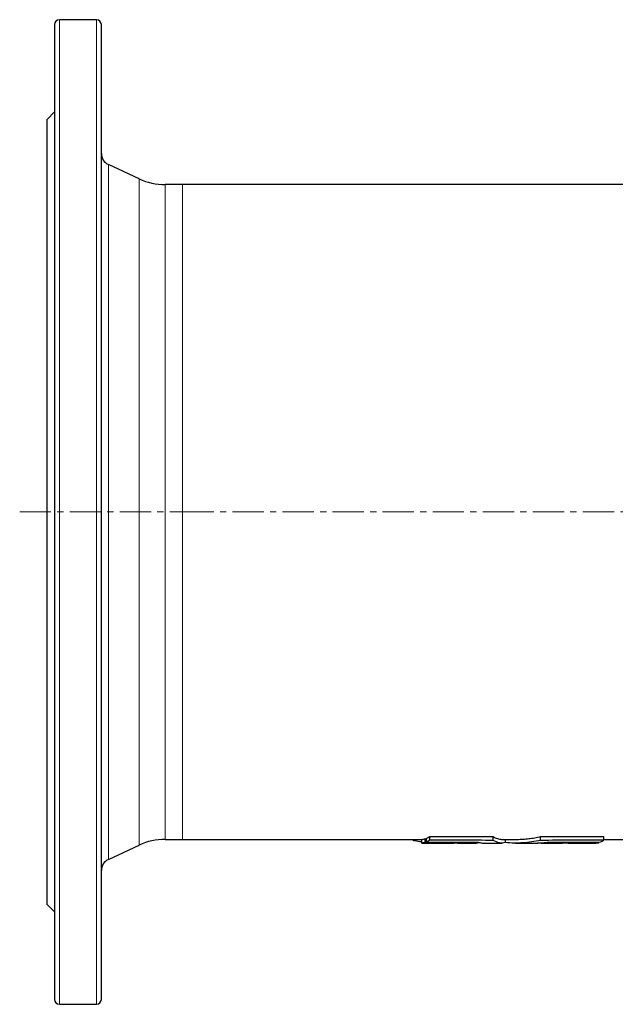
# Model space of a CAD drawing. Header units: millimetres. Extents: x 177 to 1250, y 83 to 1115.
# Tile 1 of 4: x 177 to 419, y 83 to 483. Entities that reach past the tile are written whole.
import ezdxf

# ---------------------------------------------------------------- set-up
doc = ezdxf.new("R2010")
doc.units = ezdxf.units.MM
doc.linetypes.add('CENTERX2', pattern=[20.32, 12.7, -2.54, 2.54, -2.54])
doc.layers.add('FORMAT', color=7, linetype='Continuous')

msp = doc.modelspace()

# ---------------------------------------------------------------- linework, layer by layer
at = {"color": 7, "linetype": 'Continuous', "lineweight": 25}
for p, q in [((190.9, 481.46), (190.9, 85.46)), ((207.9, 483.46), (192.9, 483.46)), ((209.9, 85.46), (209.9, 481.46)), ((190.9, 445.96), (187.9, 442.96)), ((187.9, 123.96), (187.9, 442.96)), ((225.25, 418.8), (212.79, 424.61)), ((242.84, 416.46), (235.81, 416.46)), ((502.68, 416.46), (242.84, 416.46)), ((212.79, 142.3), (225.25, 148.11)), ((235.81, 150.46), (242.84, 150.46)), ((242.84, 150.46), (340.08, 150.46)), ((336.65, 149.93), (336.65, 150.46)), ((340.08, 148.96), (340.08, 150.46)), ((341.42, 150.71), (341.95, 150.71)), ((341.42, 149.21), (341.42, 150.71)), ((341.95, 149.4), (341.95, 150.91)), ((343.34, 150.17), (343.34, 151.69)), ((346.69, 148.96), (346.08, 148.97)), ((346.08, 148.96), (352.99, 148.96)), ((354.16, 148.97), (352.98, 148.97)), ((354.57, 148.97), (354.16, 148.97)), ((354.57, 148.96), (362.07, 148.96)), ((360.55, 149.16), (360.55, 149.35)), ((364.96, 148.96), (372.57, 148.96)), ((369.06, 150.06), (369.06, 151.57)), ((372.57, 150.46), (378.04, 150.46)), ((373.97, 149.13), (373.97, 150.46)), ((378.04, 148.96), (385.62, 148.96)), ((388.23, 150.06), (388.23, 151.57)), ((388.49, 148.96), (395.91, 148.96)), ((392.9, 149.16), (392.9, 149.35)), ((399.38, 148.96), (407.86, 148.96)), ((400.43, 149.18), (400.43, 149.37)), ((405.31, 149.19), (405.31, 149.38)), ((408.68, 148.96), (410.7, 148.96)), ((412.03, 149.21), (412.03, 149.4)), ((413.96, 150.17), (413.96, 151.69)), ((413.96, 150.46), (502.68, 150.46)), ((187.9, 123.96), (190.9, 120.96)), ((192.9, 83.46), (207.9, 83.46))]:
    msp.add_line(p, q, dxfattribs=at)
at = {"color": 8, "linetype": 'Continuous', "lineweight": 18}
for p, q in [((192.9, 483.46), (192.9, 83.46)), ((207.9, 83.46), (207.9, 483.46)), ((212.79, 424.61), (212.79, 142.3)), ((225.25, 148.11), (225.25, 418.8)), ((235.81, 416.46), (235.81, 150.46)), ((242.84, 416.46), (242.84, 150.46))]:
    msp.add_line(p, q, dxfattribs=at)
at = {"color": 7, "linetype": 'Continuous', "lineweight": 25, "flags": 128}
msp.add_lwpolyline([(340.08, 148.96), (341.73, 148.96), (343.39, 148.96), (346.69, 148.96)], dxfattribs=at)
at = {"color": 7, "linetype": 'Continuous', "lineweight": 25}
for centre, radius, start, end in [((192.9, 481.46), 2, 90, 180), ((207.9, 481.46), 2, 0, 90), ((214.9, 429.14), 5, 180, 245), ((235.81, 441.46), 25, 245, 270), ((235.81, 125.46), 25, 90, 115), ((214.9, 137.77), 5, 115, 180), ((192.9, 85.46), 2, 180, 270), ((207.9, 85.46), 2, 270, 0)]:
    msp.add_arc(centre, radius, start, end, dxfattribs=at)
for points, knots in [([(340.08, 149.37), (339.77, 149.4), (338.63, 149.54), (337.49, 149.76), (336.65, 149.93)], [0, 0, 0, 0, 0.267795, 1, 1, 1, 1]), ([(363.49, 149.16), (363.34, 149.12), (362.92, 149), (362.22, 148.94), (361.38, 148.97), (360.83, 149.1), (360.55, 149.16)], [0, 0, 0, 0, 0.147583, 0.431703, 0.715881, 1, 1, 1, 1]), ([(362.89, 149.34), (363.12, 149.26), (363.58, 149.11), (364.27, 148.98), (364.73, 148.96), (364.96, 148.96)], [0, 0, 0, 0, 0.334844, 0.669782, 1, 1, 1, 1]), ([(369.06, 151.57), (369.33, 151.41), (369.87, 151.09), (370.69, 150.76), (371.5, 150.54), (372.13, 150.45), (372.49, 150.47), (372.57, 150.47)], [0, 0, 0, 0, 0.232231, 0.464508, 0.696739, 0.930636, 1, 1, 1, 1]), ([(373.97, 149.13), (373.15, 148.93), (372.33, 148.9), (370.69, 149.21), (369.88, 149.54), (369.06, 150.06)], [0, 0, 0, 0, 0.5, 0.5, 1, 1, 1, 1]), ([(388.23, 150.06), (385.86, 149.54), (383.49, 149.21), (378.73, 148.9), (376.35, 148.93), (373.97, 149.13)], [0, 0, 0, 0, 0.5, 0.5, 1, 1, 1, 1]), ([(378.03, 150.47), (378.26, 150.46), (379.28, 150.45), (381.09, 150.54), (383.47, 150.75), (385.86, 151.09), (387.44, 151.41), (388.23, 151.57)], [0, 0, 0, 0, 0.066412, 0.298555, 0.532355, 0.766201, 1, 1, 1, 1]), ([(385.62, 148.96), (386.27, 148.97), (387.59, 148.98), (389.6, 149.11), (390.95, 149.26), (391.63, 149.34)], [0, 0, 0, 0, 0.324697, 0.662397, 1, 1, 1, 1]), ([(392.9, 149.16), (392.1, 149.1), (390.49, 148.98), (388.58, 148.93), (387.48, 148.98), (387.18, 148.99)], [0, 0, 0, 0, 0.422326, 0.844738, 1, 1, 1, 1]), ([(395.91, 148.96), (396.09, 148.96), (396.72, 148.96), (397.79, 148.99), (399.11, 149.06), (399.99, 149.14), (400.43, 149.18)], [0, 0, 0, 0, 0.122996, 0.415137, 0.707569, 1, 1, 1, 1]), ([(405.31, 149.19), (405.25, 149.17), (405.15, 149.15), (404.91, 149.11), (404.61, 149.07), (404.25, 149.05), (403.85, 149.02), (403.39, 149), (402.88, 148.99), (402.32, 148.97), (401.73, 148.97), (401.11, 148.96), (400.44, 148.96), (399.75, 148.96), (399.04, 148.96), (398.31, 148.96), (397.56, 148.96), (396.96, 148.96), (396.61, 148.96), (396.52, 148.96)], [0, 0, 0, 0, 0.060181, 0.120361, 0.182288, 0.244214, 0.3044, 0.364585, 0.426523, 0.48846, 0.548595, 0.60873, 0.67061, 0.73249, 0.79267, 0.852851, 0.914778, 0.976704, 1, 1, 1, 1]), ([(407.86, 148.96), (407.97, 148.96), (408.26, 148.96), (408.52, 148.96), (408.68, 148.96)], [0, 0, 0, 0, 0.367346, 1, 1, 1, 1])]:
    msp.add_open_spline(points, degree=3, knots=knots, dxfattribs=at)
for points in [[(340.08, 150.46), (340.52, 150.49), (340.97, 150.57), (341.42, 150.71)], [(341.42, 149.21), (340.97, 149.07), (340.52, 148.99), (340.08, 148.96)], [(360.55, 149.16), (354.17, 149.17), (347.79, 149.19), (341.42, 149.21)], [(341.95, 150.91), (342.42, 151.1), (342.88, 151.36), (343.34, 151.69)], [(343.34, 150.17), (342.88, 149.85), (342.42, 149.6), (341.95, 149.4)], [(341.95, 149.4), (348.93, 149.37), (355.91, 149.35), (362.89, 149.34)], [(343.34, 151.69), (351.91, 151.63), (360.49, 151.59), (369.06, 151.57)], [(369.06, 150.06), (360.49, 150.08), (351.91, 150.11), (343.34, 150.17)], [(388.23, 151.57), (396.81, 151.59), (405.38, 151.63), (413.96, 151.69)], [(413.96, 150.17), (405.38, 150.11), (396.81, 150.08), (388.23, 150.06)], [(391.63, 149.34), (398.61, 149.35), (405.59, 149.37), (412.57, 149.4)], [(400.43, 149.18), (397.92, 149.17), (395.41, 149.17), (392.9, 149.16)], [(412.03, 149.21), (409.79, 149.2), (407.55, 149.19), (405.31, 149.19)], [(410.7, 148.96), (411.14, 148.99), (411.59, 149.07), (412.03, 149.21)], [(412.57, 149.4), (413.03, 149.6), (413.49, 149.85), (413.96, 150.17)]]:
    msp.add_open_spline(points, degree=3, dxfattribs=at)
at = {"layer": 'FORMAT', "linetype": 'CENTERX2', "lineweight": 18}
for p, q in [((176.75, 283.46), (242.84, 283.46)), ((242.84, 283.46), (504.68, 283.46))]:
    msp.add_line(p, q, dxfattribs=at)

doc.saveas('drawing.dxf')
